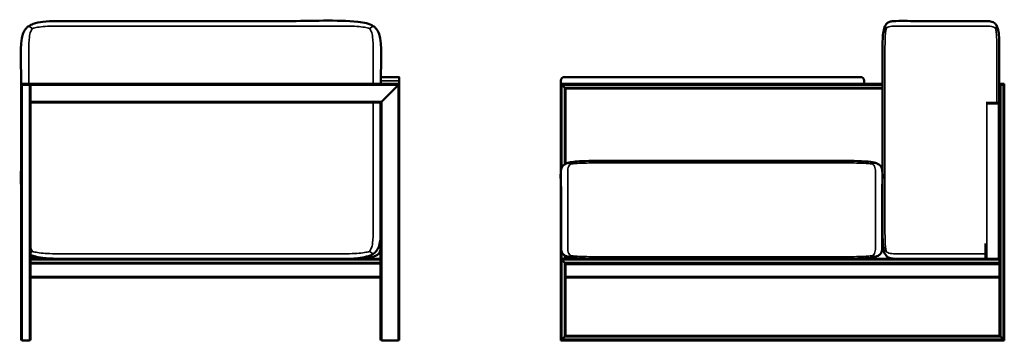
# Model space of a CAD drawing. Header units: millimetres. Extents: x 643 to 5697, y 1015 to 3537.
# Tile 1 of 3: x 643 to 2753, y 2849 to 3537. Entities that reach past the tile are written whole.
import ezdxf

# ---------------------------------------------------------------- set-up
doc = ezdxf.new("R2010")
doc.units = ezdxf.units.MM
doc.header["$LTSCALE"] = 14
doc.layers.add('Visible (ANSI)', color=7, linetype='Continuous', lineweight=50)
doc.layers.add('Visible Narrow (ANSI)', color=7, linetype='Continuous', lineweight=35)

msp = doc.modelspace()

# ---------------------------------------------------------------- linework, layer by layer
at = {"layer": 'Visible (ANSI)'}
for p, q in [((2496.9, 3523.3), (2499.5, 3518)), ((648.8, 3398.9), (646.5, 3398.9)), ((646.5, 3398.9), (646.5, 3397.4)), ((646.5, 2851.2), (646.5, 3397.4)), ((646.5, 3397.4), (648.8, 3397.4)), ((648.8, 3397.4), (646.5, 3397.4)), ((648.8, 3398.9), (664.3, 3398.9)), ((664.3, 3397.4), (648.8, 3397.4)), ((648.8, 3397.4), (664.3, 3397.4)), ((666.5, 3398.9), (664.3, 3398.9)), ((664.3, 3397.4), (666.5, 3397.4)), ((666.5, 3397.4), (664.3, 3397.4)), ((666.5, 3398.9), (1456.5, 3398.9)), ((666.5, 3398.9), (666.5, 3396.7)), ((666.5, 3361.2), (666.5, 3396.7)), ((1456, 3413.9), (1417, 3413.9)), ((1418.8, 3361.2), (1454.3, 3396.7)), ((1454.3, 3396.7), (1418.8, 3361.2)), ((1456.5, 3398.9), (1454.3, 3396.7)), ((1454.3, 3396.7), (1456.5, 3398.9)), ((1456.5, 3413.4), (1456.5, 3405.9)), ((1456.5, 3398.9), (1456.5, 3405.9)), ((1456.5, 2851.2), (1456.5, 3398.9)), ((1802.5, 3405.9), (1802.5, 3398.9)), ((1804.8, 3396.7), (1802.5, 3398.9)), ((1802.5, 3398.9), (1802.5, 3023.9)), ((1802.5, 3398.9), (1804.8, 3396.7)), ((1803, 3398.9), (1802.5, 3398.9)), ((2452, 3398.9), (1803, 3398.9)), ((1804.8, 3396.7), (1810.3, 3391.2)), ((1810.3, 3391.2), (1804.8, 3396.7)), ((2444.5, 3413.9), (1810.5, 3413.9)), ((2452.5, 3398.9), (2452, 3398.9)), ((2452.5, 3398.9), (2452.5, 3405.9)), ((2491.7, 3398.9), (2452.5, 3398.9)), ((2742.5, 3398.9), (2741.7, 3398.9)), ((2742.5, 3398.9), (2742.5, 3397.4)), ((2744.8, 3398.9), (2742.5, 3398.9)), ((2742.5, 3023.9), (2742.5, 3397.4)), ((2742.5, 3397.4), (2744.8, 3397.4)), ((2744.8, 3397.4), (2742.5, 3397.4)), ((2744.8, 3398.9), (2750.3, 3398.9)), ((2750.3, 3397.4), (2744.8, 3397.4)), ((2744.8, 3397.4), (2750.3, 3397.4)), ((2752.5, 3398.9), (2750.3, 3398.9)), ((2750.3, 3397.4), (2752.5, 3397.4)), ((2752.5, 3397.4), (2750.3, 3397.4)), ((2752.5, 3398.9), (2752.5, 3397.4)), ((2752.5, 2848.9), (2752.5, 3397.4)), ((1812.5, 3388.9), (1810.3, 3391.2)), ((1810.3, 3391.2), (1812.5, 3388.9)), ((2491.7, 3388.9), (1812.5, 3388.9)), ((1812.5, 3388.9), (1812.5, 3227.6)), ((2742.5, 3388.9), (2741.7, 3388.9)), ((666.5, 3361.2), (666.5, 3358.9)), ((666.5, 2851.2), (666.5, 3358.9)), ((666.5, 3358.9), (1416.5, 3358.9)), ((1418.8, 3361.2), (1416.5, 3358.9)), ((1416.5, 3358.9), (1418.8, 3361.2)), ((1416.5, 2851.2), (1416.5, 3358.9)), ((2714.8, 3358.4), (2713.8, 3358.4)), ((2713.8, 3356.9), (2714.8, 3356.9)), ((2714.8, 3356.9), (2713.8, 3356.9)), ((2714.8, 3358.4), (2740.3, 3358.4)), ((2740.3, 3356.9), (2714.8, 3356.9)), ((2714.8, 3356.9), (2740.3, 3356.9)), ((2742.5, 3358.4), (2740.3, 3358.4)), ((2740.3, 3356.9), (2742.5, 3356.9)), ((2742.5, 3356.9), (2740.3, 3356.9)), ((2742.5, 3358.4), (2742.5, 3356.9)), ((2742.5, 3023.9), (2742.5, 3356.9)), ((1824.5, 3227.3), (1817.4, 3229.5)), ((2712.5, 3023.9), (2712.5, 3056.9)), ((666.5, 3023.9), (1416.5, 3023.9)), ((1802.5, 3023.9), (1802.5, 2848.9)), ((1802.5, 3023.9), (1804.8, 3021.7)), ((1804.8, 3021.7), (1802.5, 3023.9)), ((2712.5, 3023.9), (1802.5, 3023.9)), ((1810.3, 3016.2), (1804.8, 3021.7)), ((1804.8, 3021.7), (1810.3, 3016.2)), ((1810.3, 3016.2), (1812.5, 3013.9)), ((1812.5, 3013.9), (1810.3, 3016.2)), ((1812.5, 3030.2), (1812.5, 3023.9)), ((1824.5, 3030.5), (1817.4, 3028.3)), ((2476.7, 3028.3), (2469.5, 3030.5)), ((2712.5, 3023.9), (2714.8, 3023.9)), ((2740.3, 3023.9), (2714.8, 3023.9)), ((2740.3, 3023.9), (2742.5, 3023.9)), ((2742.5, 3021.7), (2742.5, 3023.9)), ((2742.5, 3021.7), (2742.5, 3016.2)), ((2742.5, 3013.9), (2742.5, 3016.2)), ((666.5, 3013.9), (1416.5, 3013.9)), ((1812.5, 3013.9), (1812.5, 2858.9)), ((2742.5, 3013.9), (1812.5, 3013.9)), ((2742.5, 2858.9), (2742.5, 3013.9)), ((666.5, 2983.9), (1416.5, 2983.9)), ((2742.5, 2983.9), (1812.5, 2983.9)), ((664.3, 2848.9), (648.8, 2848.9)), ((664.3, 2848.9), (648.8, 2848.9)), ((1454.3, 2848.9), (1418.8, 2848.9)), ((1802.5, 2848.9), (1804.8, 2851.2)), ((1804.8, 2851.2), (1802.5, 2848.9)), ((1802.5, 2848.9), (2752.5, 2848.9)), ((1810.3, 2856.7), (1804.8, 2851.2)), ((1804.8, 2851.2), (1810.3, 2856.7)), ((1810.3, 2856.7), (1812.5, 2858.9)), ((1812.5, 2858.9), (1810.3, 2856.7)), ((1812.5, 2858.9), (2742.5, 2858.9)), ((2744.8, 2856.7), (2742.5, 2858.9)), ((2742.5, 2858.9), (2744.8, 2856.7)), ((2744.8, 2856.7), (2750.3, 2851.2)), ((2750.3, 2851.2), (2744.8, 2856.7)), ((2752.5, 2848.9), (2750.3, 2851.2)), ((2750.3, 2851.2), (2752.5, 2848.9))]:
    msp.add_line(p, q, dxfattribs=at)
for centre, radius, start, end in [((1417, 3413.4), 0.5, 90, 128.6476), ((1456, 3413.4), 0.5, 0, 90), ((1810.5, 3405.9), 8, 90, 180), ((2444.5, 3405.9), 8, 0, 90), ((648.8, 2851.2), 2.25, 180, 270), ((648.8, 2851.2), 2.25, 180, 270), ((664.3, 2851.2), 2.25, 270, 0), ((664.3, 2851.2), 2.25, 270, 0), ((1418.8, 2851.2), 2.25, 180, 270), ((1454.3, 2851.2), 2.25, 270, 0)]:
    msp.add_arc(centre, radius, start, end, dxfattribs=at)
for points, knots in [([(646.7, 3398.9), (646.7, 3431.9), (643.3, 3467.1), (648.7, 3500.9), (649.6, 3504.7), (652.5, 3512.2), (654.7, 3515.9), (659.2, 3520.6), (660.8, 3522), (662.8, 3523.3)], [5.882353, 5.882353, 5.882353, 5.882353, 7.433947, 7.433947, 7.63927, 7.63927, 7.880722, 7.880722, 8, 8, 8, 8]), ([(662.8, 3523.3), (665.5, 3525.1), (668.8, 3526.6), (678.5, 3530), (685.5, 3531.3), (711.2, 3534.3), (732.8, 3533.9), (805.2, 3533.9), (856.5, 3533.9), (959.2, 3533.9), (1010.5, 3533.9), (1113.2, 3533.9), (1164.5, 3533.9), (1267.2, 3533.9), (1323.1, 3536.9), (1374.5, 3531.8), (1380.8, 3530.8), (1391.9, 3527.8), (1396.8, 3525.9), (1400.7, 3523.3)], [0, 0, 0, 0, 0.173771, 0.173771, 0.457351, 0.457351, 1.113277, 1.113277, 2.713277, 2.713277, 4.313277, 4.313277, 5.913277, 5.913277, 7.513277, 7.513277, 7.756638, 7.756638, 8, 8, 8, 8]), ([(1416.7, 3398.9), (1416.7, 3431.9), (1420.1, 3467.1), (1414.8, 3500.9), (1413.9, 3504.7), (1410.9, 3512.2), (1408.8, 3515.9), (1404.3, 3520.6), (1402.6, 3522), (1400.7, 3523.3)], [5.882353, 5.882353, 5.882353, 5.882353, 7.433947, 7.433947, 7.63927, 7.63927, 7.880722, 7.880722, 8, 8, 8, 8]), ([(2496.9, 3034.5), (2495.8, 3036.7), (2495, 3039.3), (2493, 3048), (2492.3, 3055.2), (2490.9, 3090.4), (2491.7, 3121.7), (2491.7, 3185.4), (2491.7, 3219.4), (2491.7, 3287.4), (2491.7, 3321.4), (2491.7, 3389.4), (2491.7, 3423.4), (2491.7, 3470.2), (2491.5, 3483.3), (2492.3, 3500.8), (2492.7, 3506.3), (2494.2, 3515.9), (2495.3, 3520.1), (2496.9, 3523.3)], [0, 0, 0, 0, 0.202416, 0.202416, 0.602925, 0.602925, 2.000409, 2.000409, 3.600409, 3.600409, 5.200409, 5.200409, 6.800409, 6.800409, 7.400204, 7.400204, 7.700102, 7.700102, 8, 8, 8, 8]), ([(2736.5, 3523.3), (2735.4, 3525.4), (2734.2, 3527.1), (2731.5, 3529.7), (2730.1, 3530.6), (2726.9, 3532.2), (2725.1, 3532.7), (2720.1, 3533.7), (2716.8, 3533.9), (2697.1, 3534.1), (2680.5, 3533.9), (2647.4, 3533.9), (2630.7, 3533.9), (2597.4, 3533.9), (2580.7, 3533.9), (2547.4, 3533.9), (2530.2, 3535), (2511.6, 3533.4), (2509.2, 3533), (2504.8, 3531.5), (2502.8, 3530.4), (2499.8, 3527.8), (2498.7, 3526.4), (2497.4, 3524.3), (2497.1, 3523.8), (2496.9, 3523.3)], [0, 0, 0, 0, 0.202416, 0.202416, 0.376678, 0.376678, 0.579578, 0.579578, 0.90178, 0.90178, 2.483617, 2.483617, 4.083617, 4.083617, 5.683617, 5.683617, 7.283617, 7.283617, 7.540221, 7.540221, 7.777761, 7.777761, 7.952676, 7.952676, 8, 8, 8, 8]), ([(2741.7, 3358.4), (2741.7, 3391.4), (2741.7, 3424.4), (2741.7, 3470.2), (2741.9, 3483.3), (2741.1, 3500.8), (2740.7, 3506.3), (2739.1, 3515.9), (2738, 3520.1), (2736.5, 3523.3)], [5.247059, 5.247059, 5.247059, 5.247059, 6.800409, 6.800409, 7.400204, 7.400204, 7.700102, 7.700102, 8, 8, 8, 8]), ([(1817.4, 3028.3), (1815.3, 3028.9), (1813.5, 3029.6), (1809.8, 3031.6), (1808.2, 3032.9), (1805.9, 3035.5), (1805.2, 3036.7), (1804, 3039.5), (1803.6, 3041), (1803, 3045.2), (1803, 3047.9), (1803, 3064.7), (1803, 3078.7), (1803, 3106.7), (1803, 3120.7), (1803, 3148.7), (1803, 3162.7), (1803, 3190.7), (1800.1, 3205.6), (1804.6, 3220), (1805.4, 3221.7), (1807.6, 3224.3), (1808.8, 3225.4), (1812, 3227.5), (1814.2, 3228.5), (1817, 3229.4), (1817.2, 3229.5), (1817.4, 3229.5)], [0, 0, 0, 0, 0.143257, 0.143257, 0.353758, 0.353758, 0.519106, 0.519106, 0.707108, 0.707108, 1.019182, 1.019182, 2.619182, 2.619182, 4.219182, 4.219182, 5.819182, 5.819182, 7.419182, 7.419182, 7.632354, 7.632354, 7.797499, 7.797499, 7.987403, 7.987403, 8, 8, 8, 8]), ([(2476.7, 3229.5), (2472.6, 3230.8), (2467.3, 3231.7), (2443.5, 3234.2), (2419.1, 3233.9), (2349.5, 3233.9), (2303.7, 3233.9), (2211.9, 3233.9), (2166.1, 3233.9), (2074.3, 3233.9), (2028.5, 3233.9), (1936.7, 3233.9), (1886.8, 3235.1), (1834.8, 3232.8), (1824.4, 3231.7), (1817.4, 3229.5)], [0, 0, 0, 0, 0.286514, 0.286514, 1.111951, 1.111951, 2.711951, 2.711951, 4.311951, 4.311951, 5.911951, 5.911951, 7.511951, 7.511951, 8, 8, 8, 8]), ([(2476.7, 3028.3), (2478.7, 3028.9), (2480.5, 3029.6), (2484.2, 3031.6), (2485.9, 3032.9), (2488.1, 3035.5), (2488.9, 3036.7), (2490.1, 3039.5), (2490.4, 3041), (2491, 3045.2), (2491, 3047.9), (2491, 3064.7), (2491, 3078.7), (2491, 3106.7), (2491, 3120.7), (2491, 3148.7), (2491, 3162.7), (2491, 3190.7), (2494, 3205.6), (2489.4, 3220), (2488.6, 3221.7), (2486.5, 3224.3), (2485.3, 3225.4), (2482, 3227.5), (2479.9, 3228.5), (2477.1, 3229.4), (2476.9, 3229.5), (2476.7, 3229.5)], [0, 0, 0, 0, 0.143257, 0.143257, 0.353758, 0.353758, 0.519106, 0.519106, 0.707108, 0.707108, 1.019182, 1.019182, 2.619182, 2.619182, 4.219182, 4.219182, 5.819182, 5.819182, 7.419182, 7.419182, 7.632354, 7.632354, 7.797499, 7.797499, 7.987403, 7.987403, 8, 8, 8, 8]), ([(646.5, 3043.4), (646.2, 3045.7), (646.2, 3048), (646.2, 3064.4), (646.2, 3078.4), (646.2, 3106.4), (646.2, 3120.4), (646.2, 3148.4), (646.2, 3162.4), (646.2, 3189.1), (644.9, 3202.2), (646.5, 3214.4)], [0.739151, 0.739151, 0.739151, 0.739151, 1.009316, 1.009316, 2.609316, 2.609316, 4.209316, 4.209316, 5.809316, 5.809316, 7.260849, 7.260849, 7.260849, 7.260849]), ([(1400.2, 3028.3), (1402.7, 3029), (1404.9, 3029.8), (1409.1, 3031.9), (1411, 3033.3), (1413.4, 3036), (1414.1, 3037.2), (1415.3, 3039.9), (1415.7, 3041.3), (1416.3, 3045.3), (1416.2, 3047.8), (1416.2, 3056.4), (1416.2, 3062.3), (1416.2, 3068.3)], [0, 0, 0, 0, 0.157576, 0.157576, 0.376066, 0.376066, 0.538036, 0.538036, 0.717707, 0.717707, 1.009316, 1.009316, 1.690505, 1.690505, 1.690505, 1.690505]), ([(1400.7, 3034.5), (1403.5, 3036.4), (1405.8, 3038.5), (1409.6, 3043.5), (1411.2, 3046.3), (1414, 3053.3), (1415, 3057.7), (1416.1, 3065.8), (1416.4, 3069.5), (1416.5, 3073.3)], [0, 0, 0, 0, 0.1737713, 0.1737713, 0.3531904, 0.3531904, 0.5908053, 0.5908053, 0.7729618, 0.7729618, 0.7729618, 0.7729618]), ([(666.5, 3032.4), (668.4, 3031.4), (670.4, 3030.6), (678.5, 3027.8), (685.5, 3026.5), (711.2, 3023.5), (732.8, 3023.9), (805.2, 3023.9), (856.5, 3023.9), (959.2, 3023.9), (1010.5, 3023.9), (1113.2, 3023.9), (1164.5, 3023.9), (1267.2, 3023.9), (1323.1, 3020.9), (1374.5, 3026), (1380.8, 3027), (1391.9, 3030), (1396.8, 3031.9), (1400.7, 3034.5)], [0.073132, 0.073132, 0.073132, 0.073132, 0.173771, 0.173771, 0.457351, 0.457351, 1.113277, 1.113277, 2.713277, 2.713277, 4.313277, 4.313277, 5.913277, 5.913277, 7.513277, 7.513277, 7.756638, 7.756638, 8, 8, 8, 8]), ([(666.5, 3027.3), (670.9, 3026.4), (676, 3025.8), (706.6, 3023.2), (741.5, 3023.9), (825.2, 3023.9), (876.6, 3023.9), (979.2, 3023.9), (1030.6, 3023.9), (1133.2, 3023.9), (1184.6, 3023.9), (1287.2, 3023.9), (1345.9, 3021.9), (1390.2, 3026.2), (1395.8, 3027.1), (1400.2, 3028.3)], [0.081678, 0.081678, 0.081678, 0.081678, 0.315152, 0.315152, 1.326099, 1.326099, 2.926099, 2.926099, 4.526099, 4.526099, 6.126099, 6.126099, 7.726099, 7.726099, 8, 8, 8, 8]), ([(2476.7, 3028.3), (2472.6, 3027), (2467.3, 3026.1), (2443.5, 3023.7), (2419.1, 3023.9), (2349.5, 3023.9), (2303.7, 3023.9), (2211.9, 3023.9), (2166.1, 3023.9), (2074.3, 3023.9), (2028.5, 3023.9), (1936.7, 3023.9), (1886.8, 3022.7), (1834.8, 3025), (1824.4, 3026.1), (1817.4, 3028.3)], [0, 0, 0, 0, 0.286514, 0.286514, 1.111951, 1.111951, 2.711951, 2.711951, 4.311951, 4.311951, 5.911951, 5.911951, 7.511951, 7.511951, 8, 8, 8, 8]), ([(2712.5, 3023.9), (2696.4, 3023.8), (2680.2, 3023.9), (2647.4, 3023.9), (2630.7, 3023.9), (2597.4, 3023.9), (2580.7, 3023.9), (2547.4, 3023.9), (2530.2, 3022.8), (2511.6, 3024.4), (2509.2, 3024.8), (2504.8, 3026.3), (2502.8, 3027.4), (2499.8, 3030), (2498.7, 3031.4), (2497.4, 3033.5), (2497.1, 3034), (2496.9, 3034.5)], [0.93374, 0.93374, 0.93374, 0.93374, 2.483617, 2.483617, 4.083617, 4.083617, 5.683617, 5.683617, 7.283617, 7.283617, 7.540221, 7.540221, 7.777761, 7.777761, 7.952676, 7.952676, 8, 8, 8, 8])]:
    msp.add_open_spline(points, degree=3, knots=knots, dxfattribs=at)
at = {"layer": 'Visible Narrow (ANSI)'}
for p, q in [((670.8, 3518), (662.8, 3523.3)), ((1392.7, 3518), (1400.7, 3523.3)), ((2736.5, 3523.3), (2733.9, 3518)), ((648.8, 3398.9), (648.8, 3397.4)), ((648.8, 2848.9), (648.8, 3397.4)), ((664.3, 3398.9), (664.3, 3397.4)), ((664.3, 2848.9), (664.3, 3397.4)), ((666.5, 3396.7), (1454.3, 3396.7)), ((1417, 3405.9), (1416.7, 3405.9)), ((1417, 3413.9), (1417, 3405.9)), ((1417, 3398.9), (1417, 3405.9)), ((1417, 3405.9), (1456, 3405.9)), ((1454.3, 2848.9), (1454.3, 3396.7)), ((1456, 3405.9), (1456, 3413.9)), ((1456, 3405.9), (1456.5, 3405.9)), ((1456, 3405.9), (1456, 3398.9)), ((1802.5, 3405.9), (1803, 3405.9)), ((1803, 3398.9), (1803, 3405.9)), ((2491.7, 3396.7), (1804.8, 3396.7)), ((1804.8, 3396.7), (1804.8, 3220.1)), ((1810.5, 3413.9), (1810.5, 3413.4)), ((1810.5, 3413.4), (2444.5, 3413.4)), ((2444.5, 3413.9), (2444.5, 3413.4)), ((2452.5, 3405.9), (2452, 3405.9)), ((2452, 3405.9), (2452, 3398.9)), ((2742.5, 3396.7), (2741.7, 3396.7)), ((2744.8, 3398.9), (2744.8, 3397.4)), ((2744.8, 2856.7), (2744.8, 3397.4)), ((2750.3, 3398.9), (2750.3, 3397.4)), ((2750.3, 2851.2), (2750.3, 3397.4)), ((2491.7, 3391.2), (1810.3, 3391.2)), ((1810.3, 3391.2), (1810.3, 3226.3)), ((2742.5, 3391.2), (2741.7, 3391.2)), ((666.5, 3361.2), (1418.8, 3361.2)), ((1418.8, 2848.9), (1418.8, 3361.2)), ((2714.8, 3358.4), (2714.8, 3356.9)), ((2714.8, 3023.9), (2714.8, 3356.9)), ((2740.3, 3358.4), (2740.3, 3356.9)), ((2740.3, 3023.9), (2740.3, 3356.9)), ((1817.4, 3229.5), (1824.5, 3227.3)), ((2476.7, 3229.5), (2469.5, 3227.3)), ((670.8, 3039.8), (666.5, 3037)), ((1400.7, 3034.5), (1392.7, 3039.8)), ((1804.8, 3037.7), (1804.8, 3023.9)), ((670.3, 3030.5), (666.5, 3029.4)), ((666.5, 3021.7), (1416.5, 3021.7)), ((666.5, 3016.2), (1416.5, 3016.2)), ((1400.2, 3028.3), (1392.4, 3030.4)), ((1804.8, 3021.7), (1804.8, 2851.2)), ((2742.5, 3021.7), (1804.8, 3021.7)), ((1810.3, 3031.5), (1810.3, 3023.9)), ((1810.3, 3016.2), (1810.3, 2856.7)), ((2742.5, 3016.2), (1810.3, 3016.2)), ((2742.5, 3011.7), (1812.5, 3011.7)), ((666.5, 2986.2), (1416.5, 2986.2)), ((2742.5, 2986.2), (1812.5, 2986.2)), ((1804.8, 2851.2), (2750.3, 2851.2)), ((1810.3, 2856.7), (2744.8, 2856.7))]:
    msp.add_line(p, q, dxfattribs=at)
for centre, start, end in [((1810.5, 3405.9), 90, 180), ((2444.5, 3405.9), 0, 90)]:
    msp.add_arc(centre, 7.5, start, end, dxfattribs=at)
for points, knots in [([(1392.7, 3518), (1389.4, 3519), (1386.1, 3519.9), (1377.4, 3521.4), (1372, 3522), (1352.6, 3523.3), (1304.4, 3523.3), (1224.2, 3523.3), (1128, 3523.3), (1031.7, 3523.3), (935.5, 3523.3), (839.2, 3523.3), (759, 3523.3), (710.9, 3523.3), (691.5, 3522), (686, 3521.4), (677.3, 3519.9), (674, 3519), (670.8, 3518)], [-8, -8, -8, -8, -7.75, -7.75, -7.5, -7.5, -7, -6, -5, -4, -3, -2, -1, -0.5, -0.5, -0.25, -0.25, 0, 0, 0, 0]), ([(2733.9, 3518), (2732.8, 3519), (2731.7, 3519.9), (2728.9, 3521.4), (2727.2, 3522), (2720.9, 3523.3), (2705.2, 3523.3), (2679.2, 3523.3), (2647.9, 3523.3), (2616.7, 3523.3), (2585.4, 3523.3), (2554.2, 3523.3), (2528.1, 3523.3), (2512.5, 3523.3), (2506.2, 3522), (2504.5, 3521.4), (2501.6, 3519.9), (2500.6, 3519), (2499.5, 3518)], [0, 0, 0, 0, 0.25, 0.25, 0.5, 0.5, 1, 2, 3, 4, 5, 6, 7, 7.5, 7.5, 7.75, 7.75, 8, 8, 8, 8]), ([(670.8, 3518), (669.2, 3515.8), (667.8, 3513.6), (665.6, 3507.9), (664.8, 3504.3), (662.8, 3491.4), (662.8, 3459.5), (662.8, 3425.2), (662.8, 3401.4), (662.8, 3398.9)], [-8, -8, -8, -8, -7.75, -7.75, -7.5, -7.5, -7, -6, -5.882353, -5.882353, -5.882353, -5.882353]), ([(1400.7, 3398.9), (1400.7, 3401.4), (1400.7, 3425.2), (1400.7, 3459.5), (1400.7, 3491.4), (1398.7, 3504.3), (1397.8, 3507.9), (1395.6, 3513.6), (1394.3, 3515.8), (1392.7, 3518)], [5.882353, 5.882353, 5.882353, 5.882353, 6, 7, 7.5, 7.5, 7.75, 7.75, 8, 8, 8, 8]), ([(2499.5, 3518), (2499, 3515.8), (2498.5, 3513.6), (2497.8, 3507.9), (2497.5, 3504.3), (2496.9, 3491.4), (2496.9, 3459.5), (2496.9, 3406.4), (2496.9, 3342.7), (2496.9, 3278.9), (2496.9, 3215.2), (2496.9, 3151.4), (2496.9, 3098.3), (2496.9, 3066.4), (2497.5, 3053.5), (2497.8, 3049.9), (2498.5, 3044.2), (2499, 3042), (2499.5, 3039.8)], [-8, -8, -8, -8, -7.75, -7.75, -7.5, -7.5, -7, -6, -5, -4, -3, -2, -1, -0.5, -0.5, -0.25, -0.25, 0, 0, 0, 0]), ([(2733.9, 3518), (2734.4, 3515.8), (2734.8, 3513.6), (2735.5, 3507.9), (2735.8, 3504.3), (2736.5, 3491.4), (2736.5, 3459.5), (2736.5, 3411.7), (2736.5, 3374.4), (2736.5, 3358.4)], [-8, -8, -8, -8, -7.75, -7.75, -7.5, -7.5, -7, -6, -5.247059, -5.247059, -5.247059, -5.247059]), ([(1392.7, 3039.8), (1394.3, 3042), (1395.6, 3044.2), (1397.8, 3049.9), (1398.7, 3053.5), (1400.7, 3066.4), (1400.7, 3098.3), (1400.7, 3151.4), (1400.7, 3215.2), (1400.7, 3278.9), (1400.7, 3326.8), (1400.7, 3353.5), (1400.7, 3358.9)], [0, 0, 0, 0, 0.25, 0.25, 0.5, 0.5, 1, 2, 3, 4, 5, 5.254902, 5.254902, 5.254902, 5.254902]), ([(1824.5, 3227.3), (1823.1, 3226.5), (1821.9, 3225.6), (1819.9, 3223.2), (1819.1, 3221.7), (1817.4, 3216.4), (1817.4, 3203.3), (1817.4, 3181.4), (1817.4, 3155.2), (1817.4, 3128.9), (1817.4, 3102.7), (1817.4, 3076.4), (1817.4, 3054.5), (1817.4, 3041.4), (1819.1, 3036.1), (1819.9, 3034.6), (1821.9, 3032.2), (1823.1, 3031.3), (1824.5, 3030.5)], [-8, -8, -8, -8, -7.75, -7.75, -7.5, -7.5, -7, -6, -5, -4, -3, -2, -1, -0.5, -0.5, -0.25, -0.25, 0, 0, 0, 0]), ([(2469.5, 3227.3), (2466.6, 3227.8), (2463.7, 3228.1), (2455.9, 3228.7), (2451, 3229), (2433.7, 3229.5), (2390.7, 3229.5), (2319, 3229.5), (2233, 3229.5), (2147, 3229.5), (2061, 3229.5), (1975, 3229.5), (1903.4, 3229.5), (1860.4, 3229.5), (1843, 3229), (1838.2, 3228.7), (1830.4, 3228.1), (1827.4, 3227.8), (1824.5, 3227.3)], [0, 0, 0, 0, 0.25, 0.25, 0.5, 0.5, 1, 2, 3, 4, 5, 6, 7, 7.5, 7.5, 7.75, 7.75, 8, 8, 8, 8]), ([(2469.5, 3227.3), (2471, 3226.5), (2472.2, 3225.6), (2474.1, 3223.2), (2474.9, 3221.7), (2476.7, 3216.4), (2476.7, 3203.3), (2476.7, 3181.4), (2476.7, 3155.2), (2476.7, 3128.9), (2476.7, 3102.7), (2476.7, 3076.4), (2476.7, 3054.5), (2476.7, 3041.4), (2474.9, 3036.1), (2474.1, 3034.6), (2472.2, 3032.2), (2471, 3031.3), (2469.5, 3030.5)], [-8, -8, -8, -8, -7.75, -7.75, -7.5, -7.5, -7, -6, -5, -4, -3, -2, -1, -0.5, -0.5, -0.25, -0.25, 0, 0, 0, 0]), ([(666.5, 3047.6), (666.6, 3047.4), (666.7, 3047.2), (667.8, 3044.2), (669.2, 3042), (670.8, 3039.8)], [-0.2662475, -0.2662475, -0.2662475, -0.2662475, -0.25, -0.25, 0, 0, 0, 0]), ([(1392.7, 3039.8), (1389.4, 3038.8), (1386.1, 3037.9), (1377.4, 3036.4), (1372, 3035.9), (1352.6, 3034.5), (1304.4, 3034.5), (1224.2, 3034.5), (1128, 3034.5), (1031.7, 3034.5), (935.5, 3034.5), (839.2, 3034.5), (759, 3034.5), (710.9, 3034.5), (691.5, 3035.9), (686, 3036.4), (677.3, 3037.9), (674, 3038.8), (670.8, 3039.8)], [-8, -8, -8, -8, -7.75, -7.75, -7.5, -7.5, -7, -6, -5, -4, -3, -2, -1, -0.5, -0.5, -0.25, -0.25, 0, 0, 0, 0]), ([(2712.5, 3034.5), (2711.8, 3034.5), (2700.7, 3034.5), (2679.2, 3034.5), (2647.9, 3034.5), (2616.7, 3034.5), (2585.4, 3034.5), (2554.2, 3034.5), (2528.1, 3034.5), (2512.5, 3034.5), (2506.2, 3035.9), (2504.5, 3036.4), (2501.6, 3037.9), (2500.6, 3038.8), (2499.5, 3039.8)], [0.933714, 0.933714, 0.933714, 0.933714, 1, 2, 3, 4, 5, 6, 7, 7.5, 7.5, 7.75, 7.75, 8, 8, 8, 8]), ([(2469.5, 3030.5), (2466.6, 3030), (2463.7, 3029.7), (2455.9, 3029.1), (2451, 3028.8), (2433.7, 3028.3), (2390.7, 3028.3), (2319, 3028.3), (2233, 3028.3), (2147, 3028.3), (2061, 3028.3), (1975, 3028.3), (1903.4, 3028.3), (1860.4, 3028.3), (1843, 3028.8), (1838.2, 3029.1), (1830.4, 3029.7), (1827.4, 3030), (1824.5, 3030.5)], [0, 0, 0, 0, 0.25, 0.25, 0.5, 0.5, 1, 2, 3, 4, 5, 6, 7, 7.5, 7.5, 7.75, 7.75, 8, 8, 8, 8])]:
    msp.add_open_spline(points, degree=3, knots=knots, dxfattribs=at)
for points in [[(669, 3031.2), (669.4, 3031), (669.9, 3030.7), (670.3, 3030.5)], [(671.2, 3030.3), (670.9, 3030.4), (670.6, 3030.4), (670.3, 3030.5)]]:
    msp.add_open_spline(points, degree=3, dxfattribs=at)

doc.saveas('drawing.dxf')
